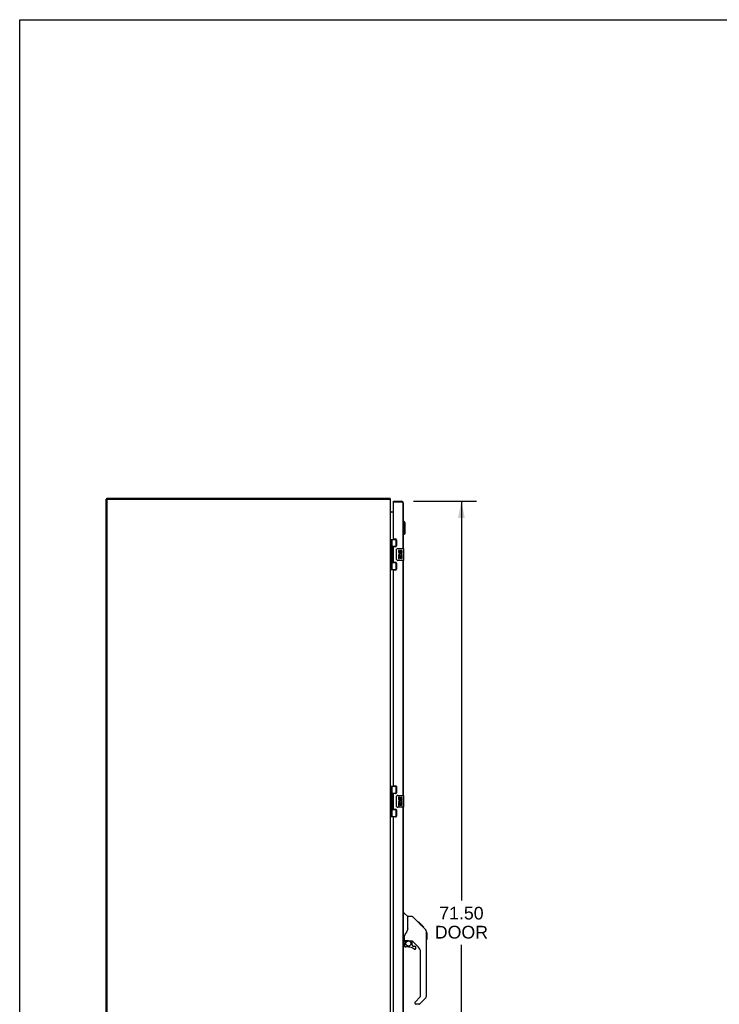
# Model space of a CAD drawing. Header units: inches. Extents: x 0 to 243, y 0 to 157.
# Tile 4 of 9: x 0 to 59, y 74 to 157. Entities that reach past the tile are written whole.
import ezdxf

# ---------------------------------------------------------------- set-up
doc = ezdxf.new("R2010")
doc.units = ezdxf.units.IN
doc.header["$LTSCALE"] = 13.357143
doc.header["$MEASUREMENT"] = 0
doc.layers.get('0').update_dxf_attribs({"linetype": 'CONTINUOUS'})
doc.layers.add('02___PRT_ALL_AXES', color=7, linetype='CONTINUOUS')
doc.layers.add('DIMENSIONS', color=7, linetype='CONTINUOUS')
doc.styles.get("Standard").update_dxf_attribs({"font": 'arial.ttf'})
doc.dimstyles.new('DIMSTYLE_1', dxfattribs={"dimtxt": 1.071429, "dimasz": 1.428571, "dimexe": 0.09, "dimexo": 0.07, "dimgap": 0.0375, "dimtad": 0, "dimtih": 1, "dimtoh": 1, "dimzin": 4, "dimdsep": 46, "dimtxsty": 'Standard', "dimblk": '_FILLED', "dimblk1": '_FILLED', "dimblk2": '_FILLED', "dimcen": 0.09, "dimazin": 1, "dimtfac": 1, "dimtdec": 3, "dimtofl": 0, "dimtmove": 0, "dimatfit": 3, "dimldrblk": '_FILLED', "dimfxl": 1, "dimtolj": 1, "dimtzin": 4, "dimarcsym": 0})

# ---------------------------------------------------------------- blocks, each defined once
blk = doc.blocks.new('_FILLED')
at = {"color": 0, "linetype": 'ByBlock'}
blk.add_solid([(0, 0), (-1, 0.2), (-1, -0.2)], dxfattribs=at)
blk = doc.blocks.new('*D9')
at = {"layer": 'DIMENSIONS', "color": 2, "linetype": 'Continuous'}
for p, q in [((33.225, 116.512), (38.566, 116.512)), ((37.281, 116.512), (37.281, 82.819)), ((37.281, 45.012), (37.281, 79.069)), ((33.225, 45.012), (38.566, 45.012))]:
    blk.add_line(p, q, dxfattribs=at)
at = {"layer": 'DIMENSIONS', "color": 2, "linetype": 'Continuous', "xscale": 1.4285714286, "yscale": 1.4285714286, "zscale": 1.4285714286}
for p, rotation in [((37.281, 116.512), 90), ((37.281, 45.012), 270)]:
    blk.add_blockref('_FILLED', p, dxfattribs=dict(at, rotation=rotation))
at = {"layer": 'DIMENSIONS', "color": 2, "linetype": 'Continuous', "insert": (37.281, 82.284), "char_height": 1.0714, "width": 4.48486, "attachment_point": 2, "line_spacing_factor": 0.9}
blk.add_mtext('71.50\\PDOOR', dxfattribs=at)

msp = doc.modelspace()

# ---------------------------------------------------------------- linework, layer by layer
at = {"color": 7, "linetype": 'Continuous'}
for p, q in [((0, 0), (0, 157.143)), ((0, 157.143), (242.857, 157.143)), ((7.407, 116.687), (7.302, 116.687)), ((7.365, 116.687), (7.365, 116.762)), ((7.377, 116.687), (7.377, 116.657)), ((31.239, 116.687), (31.239, 116.762)), ((31.261, 116.719), (31.239, 116.698)), ((31.545, 116.437), (31.545, 116.512)), ((31.56, 116.437), (31.545, 116.437)), ((32.225, 116.512), (32.225, 116.437)), ((32.41, 114.813), (32.37, 114.813)), ((32.41, 113.711), (32.41, 114.813)), ((32.528, 114.695), (32.41, 114.813)), ((32.528, 113.829), (32.528, 114.695)), ((31.302, 113.291), (31.787, 113.291)), ((31.342, 110.732), (31.342, 113.291)), ((31.44, 112.594), (31.44, 113.291)), ((31.755, 113.291), (31.755, 112.701)), ((32.41, 113.711), (32.37, 113.711)), ((32.528, 113.829), (32.41, 113.711)), ((31.44, 112.701), (31.787, 112.701)), ((31.44, 111.61), (31.44, 112.413)), ((31.452, 112.603), (31.453, 112.6)), ((31.454, 112.41), (31.452, 112.406)), ((31.453, 112.6), (31.454, 112.596)), ((31.454, 112.596), (31.456, 112.592)), ((31.455, 112.413), (31.454, 112.41)), ((31.457, 112.419), (31.455, 112.413)), ((31.456, 112.592), (31.459, 112.585)), ((31.457, 112.574), (31.457, 112.575)), ((31.457, 112.574), (31.457, 112.434)), ((31.457, 112.433), (31.457, 112.434)), ((31.457, 112.433), (31.457, 112.433)), ((31.462, 112.429), (31.457, 112.419)), ((31.459, 112.585), (31.462, 112.577)), ((31.462, 112.577), (31.465, 112.57)), ((31.465, 112.437), (31.462, 112.429)), ((31.465, 112.57), (31.467, 112.566)), ((31.467, 112.442), (31.465, 112.437)), ((31.468, 112.446), (31.467, 112.442)), ((31.729, 112.692), (31.781, 112.692)), ((31.805, 111.612), (31.805, 112.412)), ((31.905, 112.512), (32.415, 112.512)), ((32.43, 111.527), (32.43, 112.497)), ((31.44, 110.732), (31.44, 111.429)), ((31.452, 111.42), (31.45, 111.417)), ((31.452, 111.617), (31.454, 111.614)), ((31.453, 111.424), (31.452, 111.42)), ((31.454, 111.427), (31.453, 111.424)), ((31.454, 111.614), (31.455, 111.61)), ((31.456, 111.431), (31.454, 111.427)), ((31.455, 111.61), (31.457, 111.606)), ((31.459, 111.439), (31.456, 111.431)), ((31.457, 111.606), (31.464, 111.588)), ((31.457, 111.59), (31.457, 111.591)), ((31.457, 111.59), (31.457, 111.45)), ((31.457, 111.449), (31.457, 111.45)), ((31.457, 111.449), (31.457, 111.449)), ((31.463, 111.449), (31.459, 111.439)), ((31.466, 111.455), (31.463, 111.449)), ((31.464, 111.588), (31.466, 111.584)), ((31.466, 111.584), (31.467, 111.58)), ((31.467, 111.46), (31.466, 111.455)), ((31.469, 111.464), (31.467, 111.46)), ((32.415, 111.512), (31.905, 111.512)), ((31.302, 110.732), (31.787, 110.732)), ((31.44, 111.323), (31.787, 111.323)), ((31.781, 111.332), (31.729, 111.332)), ((31.755, 111.323), (31.755, 110.732)), ((31.302, 92.458), (31.787, 92.458)), ((31.342, 89.899), (31.342, 92.458)), ((31.44, 91.761), (31.44, 92.458)), ((31.755, 92.458), (31.755, 91.867)), ((31.44, 91.867), (31.787, 91.867)), ((31.44, 90.777), (31.44, 91.58)), ((31.452, 91.571), (31.45, 91.568)), ((31.452, 91.768), (31.454, 91.765)), ((31.453, 91.575), (31.452, 91.571)), ((31.454, 91.578), (31.453, 91.575)), ((31.454, 91.765), (31.455, 91.761)), ((31.456, 91.582), (31.454, 91.578)), ((31.455, 91.761), (31.457, 91.757)), ((31.459, 91.59), (31.456, 91.582)), ((31.457, 91.757), (31.464, 91.739)), ((31.457, 91.741), (31.457, 91.742)), ((31.457, 91.741), (31.457, 91.601)), ((31.457, 91.601), (31.457, 91.6)), ((31.457, 91.6), (31.457, 91.599)), ((31.463, 91.6), (31.459, 91.59)), ((31.466, 91.606), (31.463, 91.6)), ((31.464, 91.739), (31.466, 91.735)), ((31.466, 91.735), (31.467, 91.731)), ((31.467, 91.61), (31.466, 91.606)), ((31.469, 91.615), (31.467, 91.61)), ((31.729, 91.858), (31.781, 91.858)), ((31.805, 90.778), (31.805, 91.578)), ((31.905, 91.678), (32.415, 91.678)), ((32.43, 90.693), (32.43, 91.663)), ((31.44, 89.899), (31.44, 90.596)), ((31.452, 90.587), (31.45, 90.583)), ((31.452, 90.784), (31.454, 90.78)), ((31.453, 90.59), (31.452, 90.587)), ((31.454, 90.594), (31.453, 90.59)), ((31.454, 90.78), (31.455, 90.777)), ((31.456, 90.598), (31.454, 90.594)), ((31.455, 90.777), (31.457, 90.773)), ((31.459, 90.605), (31.456, 90.598)), ((31.457, 90.773), (31.464, 90.755)), ((31.457, 90.757), (31.457, 90.757)), ((31.457, 90.757), (31.457, 90.616)), ((31.457, 90.616), (31.457, 90.616)), ((31.457, 90.616), (31.457, 90.615)), ((31.463, 90.616), (31.459, 90.605)), ((31.466, 90.622), (31.463, 90.616)), ((31.464, 90.755), (31.466, 90.751)), ((31.466, 90.751), (31.467, 90.746)), ((31.467, 90.626), (31.466, 90.622)), ((31.469, 90.63), (31.467, 90.626)), ((32.415, 90.678), (31.905, 90.678)), ((31.302, 89.899), (31.787, 89.899)), ((31.44, 90.489), (31.787, 90.489)), ((31.781, 90.498), (31.729, 90.498)), ((31.755, 90.489), (31.755, 89.899)), ((32.37, 81.766), (32.433, 81.766)), ((32.758, 81.456), (32.461, 81.754)), ((33.125, 81.451), (32.764, 81.451)), ((32.764, 80.346), (32.764, 81.451)), ((33.946, 80.663), (33.181, 81.428)), ((33.702, 80.973), (33.635, 80.973)), ((33.71, 80.966), (33.643, 80.966)), ((33.719, 80.956), (33.652, 80.956)), ((33.726, 80.95), (33.659, 80.95)), ((33.734, 80.942), (33.667, 80.942)), ((33.753, 80.922), (33.687, 80.922)), ((33.702, 80.973), (34.029, 80.646)), ((33.776, 80.899), (33.709, 80.899)), ((33.799, 80.876), (33.732, 80.876)), ((33.823, 80.852), (33.756, 80.852)), ((33.847, 80.828), (33.78, 80.828)), ((33.87, 80.805), (33.804, 80.805)), ((33.893, 80.783), (33.826, 80.783)), ((33.913, 80.763), (33.846, 80.763)), ((33.93, 80.745), (33.863, 80.745)), ((33.943, 80.732), (33.876, 80.732)), ((33.947, 80.728), (33.881, 80.728)), ((33.949, 80.726), (33.883, 80.726)), ((33.95, 80.725), (33.883, 80.725)), ((33.951, 80.725), (33.884, 80.725)), ((33.933, 80.675), (33.885, 80.724)), ((33.953, 80.722), (33.886, 80.722)), ((33.958, 80.718), (33.891, 80.718)), ((33.964, 80.712), (33.897, 80.712)), ((33.977, 80.698), (33.91, 80.698)), ((33.992, 80.683), (33.925, 80.683)), ((34, 80.676), (33.933, 80.676)), ((33.945, 80.662), (33.933, 80.675)), ((34.007, 80.669), (33.94, 80.669)), ((33.946, 80.662), (34.224, 80.384)), ((34.019, 80.657), (33.952, 80.657)), ((34.024, 80.651), (33.957, 80.651)), ((34.027, 80.648), (33.961, 80.648)), ((34.029, 80.647), (33.963, 80.647)), ((34.029, 80.646), (33.963, 80.646)), ((34.029, 80.646), (33.963, 80.646)), ((34.118, 80.558), (34.029, 80.646)), ((32.489, 79.423), (32.489, 79.83)), ((34.047, 80.562), (34.114, 80.562)), ((34.115, 80.56), (34.048, 80.56)), ((34.118, 80.558), (34.051, 80.558)), ((34.338, 80.129), (34.338, 80.135)), ((34.339, 74.822), (34.339, 80.107)), ((34.351, 80.111), (34.351, 79.524)), ((32.449, 79.384), (32.37, 79.384)), ((32.489, 79.206), (32.489, 78.969)), ((32.508, 79.425), (32.803, 79.425)), ((32.546, 79.345), (32.626, 79.425)), ((32.552, 79.34), (32.549, 79.343)), ((32.556, 79.336), (32.552, 79.34)), ((32.56, 79.331), (32.556, 79.336)), ((32.803, 79.425), (32.81, 79.425)), ((33.076, 79.384), (32.989, 79.384)), ((33.118, 79.052), (33.118, 79.379)), ((33.122, 79.044), (33.194, 78.972)), ((33.654, 78.887), (33.153, 79.389)), ((33.202, 78.969), (33.355, 78.969)), ((32.803, 78.89), (32.567, 78.89)), ((33.433, 78.771), (33.433, 78.89)), ((33.827, 74.737), (33.827, 78.47)), ((33.355, 74.212), (33.355, 74.148)), ((33.368, 74.246), (33.804, 74.681)), ((33.716, 74.069), (33.433, 74.069)), ((34.224, 74.544), (33.771, 74.092))]:
    msp.add_line(p, q, dxfattribs=at)
at = {"color": 3, "linetype": 'Continuous'}
for p, q in [((7.302, 44.837), (7.302, 116.687)), ((7.365, 116.762), (31.239, 116.762)), ((7.377, 44.877), (7.377, 116.647)), ((7.417, 116.687), (31.302, 116.687)), ((31.302, 44.837), (31.302, 116.687)), ((31.545, 116.512), (32.225, 116.512)), ((31.545, 113.353), (31.545, 116.422)), ((32.225, 116.437), (31.56, 116.437)), ((32.37, 116.367), (32.37, 112.512)), ((31.313, 115.604), (31.311, 115.602)), ((31.314, 115.605), (31.313, 115.604)), ((31.545, 115.587), (31.318, 115.587)), ((32.37, 111.512), (32.37, 91.678)), ((32.37, 90.678), (32.37, 70.845))]:
    msp.add_line(p, q, dxfattribs=at)
for points in [[(31.25, 116.745), (31.249, 116.747), (31.249, 116.749), (31.248, 116.751), (31.247, 116.753), (31.247, 116.755), (31.246, 116.756), (31.245, 116.758), (31.244, 116.759), (31.244, 116.76), (31.243, 116.76), (31.242, 116.761), (31.241, 116.761), (31.24, 116.762), (31.239, 116.762)], [(31.261, 116.719), (31.26, 116.72), (31.258, 116.722), (31.257, 116.723), (31.256, 116.725), (31.255, 116.728), (31.254, 116.73), (31.253, 116.733), (31.253, 116.735), (31.252, 116.738), (31.251, 116.74), (31.25, 116.745)], [(32.37, 116.367), (32.37, 116.37), (32.369, 116.373), (32.367, 116.376), (32.365, 116.379), (32.361, 116.383), (32.357, 116.386), (32.353, 116.389), (32.347, 116.392), (32.341, 116.395), (32.335, 116.399), (32.328, 116.402), (32.32, 116.405), (32.312, 116.408), (32.304, 116.411), (32.295, 116.414), (32.286, 116.418), (32.276, 116.421), (32.266, 116.424), (32.256, 116.427), (32.246, 116.43), (32.225, 116.437)], [(31.318, 115.587), (31.318, 115.588), (31.318, 115.589), (31.318, 115.591), (31.318, 115.592), (31.317, 115.594), (31.317, 115.595), (31.316, 115.597), (31.314, 115.598), (31.313, 115.6), (31.312, 115.601), (31.311, 115.602), (31.309, 115.604), (31.308, 115.605), (31.307, 115.606), (31.305, 115.608), (31.304, 115.609)], [(31.318, 115.613), (31.318, 115.613), (31.318, 115.612), (31.318, 115.612), (31.318, 115.611), (31.318, 115.61), (31.317, 115.609), (31.316, 115.608), (31.315, 115.607), (31.314, 115.605)]]:
    msp.add_lwpolyline(points, dxfattribs=at)
at = {"color": 7, "linetype": 'Continuous'}
for points in [[(31.44, 112.649), (31.44, 112.649), (31.44, 112.648), (31.44, 112.647), (31.44, 112.646), (31.44, 112.645), (31.441, 112.644), (31.441, 112.643), (31.441, 112.642), (31.441, 112.641), (31.441, 112.64), (31.441, 112.638), (31.441, 112.637), (31.442, 112.636), (31.442, 112.635), (31.442, 112.634), (31.442, 112.633), (31.443, 112.631), (31.443, 112.63), (31.443, 112.629), (31.444, 112.628), (31.444, 112.626), (31.444, 112.625), (31.445, 112.624), (31.445, 112.622), (31.446, 112.621), (31.446, 112.619), (31.447, 112.618), (31.447, 112.616), (31.448, 112.615), (31.448, 112.613), (31.449, 112.612), (31.449, 112.61), (31.45, 112.608), (31.45, 112.607), (31.452, 112.603)], [(31.45, 112.401), (31.45, 112.399), (31.449, 112.398), (31.449, 112.396), (31.448, 112.395), (31.448, 112.393), (31.447, 112.391), (31.447, 112.39), (31.446, 112.388), (31.446, 112.387), (31.445, 112.386), (31.445, 112.384), (31.444, 112.383), (31.444, 112.381), (31.444, 112.38), (31.443, 112.379), (31.443, 112.378), (31.443, 112.376), (31.442, 112.375), (31.442, 112.374), (31.442, 112.373), (31.442, 112.372), (31.441, 112.37), (31.441, 112.369), (31.441, 112.368), (31.441, 112.367), (31.441, 112.366), (31.441, 112.365), (31.441, 112.364), (31.44, 112.363), (31.44, 112.362), (31.44, 112.361), (31.44, 112.36), (31.44, 112.359), (31.44, 112.358)], [(31.452, 112.406), (31.452, 112.404), (31.45, 112.401)], [(31.467, 112.566), (31.468, 112.562), (31.469, 112.56), (31.47, 112.558), (31.471, 112.556), (31.471, 112.554), (31.472, 112.552), (31.473, 112.55), (31.473, 112.548), (31.474, 112.546), (31.475, 112.544), (31.475, 112.542), (31.476, 112.541), (31.476, 112.539), (31.477, 112.537), (31.477, 112.536), (31.478, 112.534), (31.478, 112.532), (31.478, 112.531), (31.479, 112.529), (31.479, 112.528), (31.479, 112.526), (31.48, 112.525), (31.48, 112.523), (31.48, 112.522), (31.48, 112.521), (31.481, 112.519), (31.481, 112.518), (31.481, 112.517), (31.481, 112.515), (31.481, 112.514), (31.481, 112.513), (31.482, 112.511), (31.482, 112.51), (31.482, 112.509), (31.482, 112.508), (31.482, 112.506), (31.482, 112.505), (31.482, 112.504), (31.482, 112.503), (31.482, 112.501), (31.482, 112.5), (31.482, 112.499), (31.482, 112.498), (31.482, 112.496), (31.481, 112.495), (31.481, 112.494), (31.481, 112.492), (31.481, 112.491), (31.481, 112.49), (31.481, 112.488), (31.48, 112.487), (31.48, 112.486), (31.48, 112.484), (31.48, 112.483), (31.479, 112.481), (31.479, 112.48), (31.479, 112.479), (31.478, 112.477), (31.478, 112.475), (31.478, 112.474), (31.477, 112.472), (31.477, 112.471), (31.476, 112.469), (31.476, 112.467), (31.475, 112.465), (31.475, 112.464), (31.474, 112.462), (31.473, 112.46), (31.473, 112.458), (31.472, 112.456), (31.471, 112.454), (31.471, 112.452), (31.47, 112.45), (31.469, 112.448), (31.468, 112.446)], [(31.805, 112.412), (31.806, 112.418), (31.806, 112.424), (31.807, 112.43), (31.809, 112.436), (31.81, 112.442), (31.812, 112.448)], [(31.44, 111.665), (31.44, 111.664), (31.44, 111.663), (31.44, 111.662), (31.44, 111.661), (31.44, 111.66), (31.441, 111.659), (31.441, 111.658), (31.441, 111.657), (31.441, 111.656), (31.441, 111.655), (31.441, 111.654), (31.441, 111.653), (31.442, 111.652), (31.442, 111.651), (31.442, 111.65), (31.442, 111.648), (31.443, 111.647), (31.443, 111.646), (31.443, 111.645), (31.444, 111.643), (31.444, 111.642), (31.444, 111.641), (31.445, 111.639), (31.445, 111.638), (31.446, 111.636), (31.446, 111.635), (31.447, 111.634), (31.447, 111.632), (31.448, 111.631), (31.448, 111.629), (31.449, 111.627), (31.449, 111.626), (31.45, 111.624), (31.45, 111.623), (31.451, 111.621), (31.452, 111.617)], [(31.45, 111.417), (31.45, 111.415), (31.449, 111.413), (31.449, 111.412), (31.448, 111.41), (31.448, 111.409), (31.447, 111.407), (31.447, 111.406), (31.446, 111.404), (31.446, 111.403), (31.445, 111.401), (31.445, 111.4), (31.444, 111.399), (31.444, 111.397), (31.444, 111.396), (31.443, 111.395), (31.443, 111.393), (31.443, 111.392), (31.442, 111.391), (31.442, 111.39), (31.442, 111.388), (31.442, 111.387), (31.441, 111.386), (31.441, 111.385), (31.441, 111.384), (31.441, 111.383), (31.441, 111.382), (31.441, 111.381), (31.441, 111.38), (31.44, 111.379), (31.44, 111.378), (31.44, 111.377), (31.44, 111.376), (31.44, 111.375), (31.44, 111.374)], [(31.467, 111.58), (31.469, 111.576), (31.47, 111.574), (31.471, 111.571), (31.471, 111.569), (31.472, 111.567), (31.473, 111.566), (31.473, 111.564), (31.474, 111.562), (31.475, 111.56), (31.475, 111.558), (31.476, 111.556), (31.476, 111.555), (31.477, 111.553), (31.477, 111.551), (31.478, 111.55), (31.478, 111.548), (31.478, 111.547), (31.479, 111.545), (31.479, 111.543), (31.479, 111.542), (31.48, 111.541), (31.48, 111.539), (31.48, 111.538), (31.48, 111.536), (31.481, 111.535), (31.481, 111.534), (31.481, 111.532), (31.481, 111.531), (31.481, 111.53), (31.481, 111.528), (31.482, 111.527), (31.482, 111.526), (31.482, 111.525), (31.482, 111.523), (31.482, 111.522), (31.482, 111.521), (31.482, 111.52), (31.482, 111.518), (31.482, 111.517), (31.482, 111.516), (31.482, 111.515), (31.482, 111.513), (31.482, 111.512), (31.481, 111.511), (31.481, 111.51), (31.481, 111.508), (31.481, 111.507), (31.481, 111.506), (31.481, 111.504), (31.48, 111.503), (31.48, 111.501), (31.48, 111.5), (31.48, 111.499), (31.479, 111.497), (31.479, 111.496), (31.479, 111.494), (31.478, 111.493), (31.478, 111.491), (31.478, 111.49), (31.477, 111.488), (31.477, 111.486), (31.476, 111.485), (31.476, 111.483), (31.475, 111.481), (31.475, 111.479), (31.474, 111.477), (31.473, 111.476), (31.473, 111.474), (31.472, 111.472), (31.471, 111.47), (31.471, 111.468), (31.47, 111.466), (31.469, 111.464)], [(31.812, 111.576), (31.81, 111.581), (31.809, 111.587), (31.807, 111.593), (31.806, 111.599), (31.806, 111.605), (31.805, 111.612)], [(31.44, 91.816), (31.44, 91.815), (31.44, 91.814), (31.44, 91.813), (31.44, 91.812), (31.44, 91.811), (31.441, 91.81), (31.441, 91.809), (31.441, 91.808), (31.441, 91.807), (31.441, 91.806), (31.441, 91.805), (31.441, 91.804), (31.442, 91.803), (31.442, 91.802), (31.442, 91.8), (31.442, 91.799), (31.443, 91.798), (31.443, 91.797), (31.443, 91.796), (31.444, 91.794), (31.444, 91.793), (31.444, 91.792), (31.445, 91.79), (31.445, 91.789), (31.446, 91.787), (31.446, 91.786), (31.447, 91.784), (31.447, 91.783), (31.448, 91.781), (31.448, 91.78), (31.449, 91.778), (31.449, 91.777), (31.45, 91.775), (31.45, 91.773), (31.451, 91.772), (31.452, 91.768)], [(31.45, 91.568), (31.45, 91.566), (31.449, 91.564), (31.449, 91.563), (31.448, 91.561), (31.448, 91.56), (31.447, 91.558), (31.447, 91.557), (31.446, 91.555), (31.446, 91.554), (31.445, 91.552), (31.445, 91.551), (31.444, 91.55), (31.444, 91.548), (31.444, 91.547), (31.443, 91.546), (31.443, 91.544), (31.443, 91.543), (31.442, 91.542), (31.442, 91.541), (31.442, 91.539), (31.442, 91.538), (31.441, 91.537), (31.441, 91.536), (31.441, 91.535), (31.441, 91.534), (31.441, 91.533), (31.441, 91.532), (31.441, 91.531), (31.44, 91.53), (31.44, 91.529), (31.44, 91.528), (31.44, 91.527), (31.44, 91.526), (31.44, 91.525)], [(31.467, 91.731), (31.469, 91.726), (31.47, 91.724), (31.471, 91.722), (31.471, 91.72), (31.472, 91.718), (31.473, 91.716), (31.473, 91.715), (31.474, 91.713), (31.475, 91.711), (31.475, 91.709), (31.476, 91.707), (31.476, 91.706), (31.477, 91.704), (31.477, 91.702), (31.478, 91.701), (31.478, 91.699), (31.478, 91.697), (31.479, 91.696), (31.479, 91.694), (31.479, 91.693), (31.48, 91.691), (31.48, 91.69), (31.48, 91.689), (31.48, 91.687), (31.481, 91.686), (31.481, 91.685), (31.481, 91.683), (31.481, 91.682), (31.481, 91.681), (31.481, 91.679), (31.482, 91.678), (31.482, 91.677), (31.482, 91.676), (31.482, 91.674), (31.482, 91.673), (31.482, 91.672), (31.482, 91.671), (31.482, 91.669), (31.482, 91.668), (31.482, 91.667), (31.482, 91.666), (31.482, 91.664), (31.482, 91.663), (31.481, 91.662), (31.481, 91.66), (31.481, 91.659), (31.481, 91.658), (31.481, 91.656), (31.481, 91.655), (31.48, 91.654), (31.48, 91.652), (31.48, 91.651), (31.48, 91.65), (31.479, 91.648), (31.479, 91.647), (31.479, 91.645), (31.478, 91.644), (31.478, 91.642), (31.478, 91.641), (31.477, 91.639), (31.477, 91.637), (31.476, 91.636), (31.476, 91.634), (31.475, 91.632), (31.475, 91.63), (31.474, 91.628), (31.473, 91.627), (31.473, 91.625), (31.472, 91.623), (31.471, 91.621), (31.471, 91.619), (31.47, 91.617), (31.469, 91.615)], [(31.805, 91.578), (31.806, 91.585), (31.806, 91.591), (31.807, 91.597), (31.809, 91.603), (31.81, 91.609), (31.812, 91.615)], [(31.44, 90.832), (31.44, 90.831), (31.44, 90.83), (31.44, 90.829), (31.44, 90.828), (31.44, 90.827), (31.441, 90.826), (31.441, 90.825), (31.441, 90.824), (31.441, 90.823), (31.441, 90.822), (31.441, 90.821), (31.441, 90.82), (31.442, 90.819), (31.442, 90.817), (31.442, 90.816), (31.442, 90.815), (31.443, 90.814), (31.443, 90.813), (31.443, 90.811), (31.444, 90.81), (31.444, 90.809), (31.444, 90.807), (31.445, 90.806), (31.445, 90.805), (31.446, 90.803), (31.446, 90.802), (31.447, 90.8), (31.447, 90.799), (31.448, 90.797), (31.448, 90.796), (31.449, 90.794), (31.449, 90.792), (31.45, 90.791), (31.45, 90.789), (31.451, 90.787), (31.452, 90.784)], [(31.45, 90.583), (31.45, 90.582), (31.449, 90.58), (31.449, 90.578), (31.448, 90.577), (31.448, 90.575), (31.447, 90.574), (31.447, 90.572), (31.446, 90.571), (31.446, 90.569), (31.445, 90.568), (31.445, 90.567), (31.444, 90.565), (31.444, 90.564), (31.444, 90.563), (31.443, 90.561), (31.443, 90.56), (31.443, 90.559), (31.442, 90.558), (31.442, 90.556), (31.442, 90.555), (31.442, 90.554), (31.441, 90.553), (31.441, 90.552), (31.441, 90.551), (31.441, 90.55), (31.441, 90.548), (31.441, 90.547), (31.441, 90.546), (31.44, 90.545), (31.44, 90.544), (31.44, 90.543), (31.44, 90.543), (31.44, 90.542), (31.44, 90.541)], [(31.467, 90.746), (31.469, 90.742), (31.47, 90.74), (31.471, 90.738), (31.471, 90.736), (31.472, 90.734), (31.473, 90.732), (31.473, 90.73), (31.474, 90.728), (31.475, 90.727), (31.475, 90.725), (31.476, 90.723), (31.476, 90.721), (31.477, 90.72), (31.477, 90.718), (31.478, 90.716), (31.478, 90.715), (31.478, 90.713), (31.479, 90.712), (31.479, 90.71), (31.479, 90.709), (31.48, 90.707), (31.48, 90.706), (31.48, 90.704), (31.48, 90.703), (31.481, 90.702), (31.481, 90.7), (31.481, 90.699), (31.481, 90.698), (31.481, 90.696), (31.481, 90.695), (31.482, 90.694), (31.482, 90.693), (31.482, 90.691), (31.482, 90.69), (31.482, 90.689), (31.482, 90.688), (31.482, 90.686), (31.482, 90.685), (31.482, 90.684), (31.482, 90.683), (31.482, 90.681), (31.482, 90.68), (31.482, 90.679), (31.481, 90.677), (31.481, 90.676), (31.481, 90.675), (31.481, 90.674), (31.481, 90.672), (31.481, 90.671), (31.48, 90.67), (31.48, 90.668), (31.48, 90.667), (31.48, 90.665), (31.479, 90.664), (31.479, 90.662), (31.479, 90.661), (31.478, 90.659), (31.478, 90.658), (31.478, 90.656), (31.477, 90.655), (31.477, 90.653), (31.476, 90.651), (31.476, 90.65), (31.475, 90.648), (31.475, 90.646), (31.474, 90.644), (31.473, 90.642), (31.473, 90.64), (31.472, 90.638), (31.471, 90.636), (31.471, 90.634), (31.47, 90.632), (31.469, 90.63)], [(31.812, 90.742), (31.81, 90.748), (31.809, 90.754), (31.807, 90.76), (31.806, 90.766), (31.806, 90.772), (31.805, 90.778)], [(33.181, 81.428), (33.173, 81.434), (33.165, 81.44), (33.155, 81.445), (33.146, 81.448), (33.136, 81.45), (33.125, 81.451)], [(33.885, 80.724), (33.863, 80.746), (33.841, 80.768), (33.819, 80.79)], [(32.542, 80.001), (32.531, 79.985), (32.516, 79.956), (32.503, 79.924), (32.494, 79.89), (32.49, 79.855), (32.489, 79.83)], [(32.764, 80.409), (32.743, 80.352), (32.713, 80.283), (32.676, 80.212), (32.634, 80.139), (32.586, 80.065), (32.542, 80.001)], [(34.339, 80.107), (34.338, 80.135), (34.333, 80.176), (34.323, 80.217), (34.309, 80.257), (34.291, 80.294), (34.269, 80.33), (34.244, 80.363), (34.224, 80.384)], [(32.56, 79.331), (32.551, 79.321), (32.542, 79.31), (32.535, 79.299), (32.528, 79.287), (32.522, 79.274), (32.517, 79.261), (32.513, 79.248), (32.511, 79.234), (32.509, 79.22), (32.509, 79.206)], [(32.549, 79.343), (32.548, 79.344), (32.547, 79.345), (32.546, 79.345), (32.546, 79.345)], [(32.81, 79.425), (32.83, 79.424), (32.851, 79.422), (32.872, 79.418), (32.892, 79.413), (32.91, 79.407), (32.926, 79.402), (32.94, 79.397), (32.952, 79.393), (32.962, 79.389), (32.971, 79.387), (32.979, 79.385), (32.987, 79.384), (32.988, 79.384)]]:
    msp.add_lwpolyline(points, dxfattribs=at)
msp.add_circle((32.803, 79.185), 0.217, dxfattribs=at)
at = {"color": 3, "linetype": 'Continuous'}
for centre, radius, start, end in [((7.417, 116.647), 0.04, 90, 180), ((31.157, 116.617), 0.145, 28.86846, 44.60138), ((31.56, 116.422), 0.015, 90, 180), ((32.225, 116.367), 0.145, 0, 90), ((31.372, 115.657), 0.07, 180, 270)]:
    msp.add_arc(centre, radius, start, end, dxfattribs=at)
at = {"color": 7, "linetype": 'Continuous'}
for centre, radius, start, end in [((32.225, 116.367), 0.07, 55.53854, 90), ((31.367, 112.574), 0.09, 0.67198, 34.92489), ((31.367, 112.434), 0.09, 325.07511, 359.32802), ((31.905, 112.412), 0.1, 90, 158.79459), ((32.415, 112.497), 0.015, 0, 90), ((31.367, 111.59), 0.09, 0.67198, 34.92489), ((31.367, 111.45), 0.09, 325.07511, 359.32802), ((31.905, 111.612), 0.1, 201.20502, 270), ((32.415, 111.527), 0.015, 270, 360), ((31.367, 91.741), 0.09, 0.67198, 34.92489), ((31.367, 91.601), 0.09, 325.07511, 359.32802), ((31.905, 91.578), 0.1, 90, 158.79459), ((32.415, 91.663), 0.015, 0, 90), ((31.367, 90.756), 0.09, 0.67198, 34.92489), ((31.367, 90.616), 0.09, 325.07511, 359.32802), ((31.905, 90.778), 0.1, 201.20502, 270), ((32.415, 90.693), 0.015, 270, 360), ((32.433, 81.726), 0.0394, 45, 90), ((32.744, 81.443), 0.0197, 7.5, 45), ((34.331, 80.111), 0.0197, 0, 68.93953), ((32.449, 79.423), 0.0394, 270, 360), ((32.508, 79.445), 0.0197, 180, 270), ((32.685, 79.206), 0.197, 135, 180), ((32.567, 78.969), 0.0787, 180, 270), ((33.076, 79.187), 0.197, 45, 90), ((33.13, 79.052), 0.0118, 180, 225), ((33.202, 78.98), 0.0118, 225, 270), ((33.355, 78.89), 0.0787, 0, 90), ((34.331, 79.524), 0.0197, 293.60704, 360), ((32.803, 78.102), 0.787, 50.4788, 90), ((33.355, 78.771), 0.0787, 230.4788, 360), ((33.237, 78.47), 0.591, 0, 45), ((33.945, 74.822), 0.394, 315, 360), ((33.402, 74.212), 0.0472, 135, 180), ((33.433, 74.148), 0.0787, 180, 270), ((33.716, 74.148), 0.0787, 270, 315), ((33.748, 74.737), 0.0787, 315, 360)]:
    msp.add_arc(centre, radius, start, end, dxfattribs=at)
for centre in [(31.535, 112.504), (31.535, 111.52), (31.535, 91.671), (31.535, 90.686)]:
    msp.add_ellipse(centre, major_axis=(0, 0.188), ratio=0.57735, start_param=1.066602, end_param=2.074991, dxfattribs=at)
at = {"layer": '02___PRT_ALL_AXES', "color": 3, "linetype": 'Continuous'}
for p, q in [((32.37, 112.512), (32.37, 116.367)), ((31.576, 113.322), (31.733, 113.322)), ((31.795, 113.26), (31.795, 112.731)), ((31.545, 111.385), (31.545, 112.638)), ((31.733, 112.669), (31.576, 112.669)), ((31.576, 111.354), (31.733, 111.354)), ((32.37, 91.678), (32.37, 111.512)), ((31.545, 92.52), (31.545, 110.67)), ((31.733, 110.701), (31.576, 110.701)), ((31.795, 111.292), (31.795, 110.763)), ((31.576, 92.489), (31.733, 92.489)), ((31.795, 92.427), (31.795, 91.898)), ((31.545, 90.552), (31.545, 91.805)), ((31.733, 91.836), (31.576, 91.836)), ((32.37, 70.845), (32.37, 90.678)), ((31.545, 71.687), (31.545, 89.837)), ((31.576, 90.521), (31.733, 90.521)), ((31.733, 89.868), (31.576, 89.868)), ((31.795, 90.459), (31.795, 89.93))]:
    msp.add_line(p, q, dxfattribs=at)
at = {"layer": '02___PRT_ALL_AXES', "color": 7, "linetype": 'Continuous'}
for p, q in [((31.729, 112.692), (31.729, 112.669)), ((31.981, 112.358), (31.981, 112.221)), ((32.044, 112.358), (31.981, 112.358)), ((32.044, 112.221), (32.044, 112.358)), ((32.109, 112.284), (32.109, 112.215)), ((32.169, 112.221), (32.169, 112.263)), ((32.232, 112.127), (32.232, 112.263)), ((32.293, 112.127), (32.293, 112.284)), ((31.729, 111.354), (31.729, 111.332)), ((31.981, 111.896), (31.981, 111.666)), ((31.999, 111.896), (31.981, 111.896)), ((31.981, 111.666), (32.044, 111.666)), ((32.033, 111.896), (32.061, 111.915)), ((32.033, 111.896), (32.293, 111.896)), ((32.044, 111.666), (32.044, 111.833)), ((32.044, 111.833), (32.109, 111.833)), ((32.109, 111.833), (32.109, 111.697)), ((32.109, 111.697), (32.169, 111.697)), ((32.169, 111.697), (32.169, 111.833)), ((32.169, 111.833), (32.232, 111.833)), ((32.224, 111.932), (32.282, 111.907)), ((32.232, 112.127), (32.293, 112.127)), ((32.232, 111.666), (32.232, 111.833)), ((32.232, 111.666), (32.293, 111.666)), ((32.293, 111.943), (32.293, 111.996)), ((32.293, 111.666), (32.293, 111.896)), ((31.729, 91.858), (31.729, 91.836)), ((31.981, 91.524), (31.981, 91.388)), ((32.044, 91.524), (31.981, 91.524)), ((32.044, 91.388), (32.044, 91.524)), ((32.109, 91.45), (32.109, 91.381)), ((32.169, 91.388), (32.169, 91.43)), ((32.232, 91.294), (32.232, 91.43)), ((32.293, 91.294), (32.293, 91.45)), ((31.981, 91.063), (31.981, 90.833)), ((31.999, 91.063), (31.981, 91.063)), ((31.981, 90.833), (32.044, 90.833)), ((32.033, 91.063), (32.061, 91.082)), ((32.033, 91.063), (32.293, 91.063)), ((32.044, 90.833), (32.044, 91)), ((32.044, 91), (32.109, 91)), ((32.109, 91), (32.109, 90.864)), ((32.109, 90.864), (32.169, 90.864)), ((32.169, 90.864), (32.169, 91)), ((32.169, 91), (32.232, 91)), ((32.224, 91.099), (32.282, 91.074)), ((32.232, 91.294), (32.293, 91.294)), ((32.232, 90.833), (32.232, 91)), ((32.232, 90.833), (32.293, 90.833)), ((32.293, 91.11), (32.293, 91.163)), ((32.293, 90.833), (32.293, 91.063)), ((31.729, 90.521), (31.729, 90.498))]:
    msp.add_line(p, q, dxfattribs=at)
at = {"layer": '02___PRT_ALL_AXES', "color": 3, "linetype": 'Continuous'}
for centre, radius, start, end in [((31.576, 113.353), 0.031, 180, 270), ((31.733, 113.26), 0.062, 0, 90), ((31.576, 112.638), 0.031, 90, 180), ((31.733, 112.731), 0.062, 270, 360), ((31.576, 111.385), 0.031, 180, 270), ((31.733, 111.292), 0.062, 0, 90), ((31.576, 110.67), 0.031, 90, 180), ((31.733, 110.763), 0.062, 270, 360), ((31.576, 92.52), 0.031, 180, 270), ((31.733, 92.427), 0.062, 0, 90), ((31.576, 91.805), 0.031, 90, 180), ((31.733, 91.898), 0.062, 270, 360), ((31.576, 90.552), 0.031, 180, 270), ((31.576, 89.837), 0.031, 90, 180), ((31.733, 90.459), 0.062, 0, 90), ((31.733, 89.93), 0.062, 270, 360)]:
    msp.add_arc(centre, radius, start, end, dxfattribs=at)
at = {"layer": '02___PRT_ALL_AXES', "color": 7, "linetype": 'Continuous'}
for centre, radius, start, end in [((32.075, 112.221), 0.0943, 180, 360), ((32.075, 112.221), 0.0314, 180, 261.22946), ((32.074, 112.226), 0.0362, 263.42855, 341.76278), ((32.201, 112.263), 0.0943, 71.72667, 167.43379), ((32.201, 112.263), 0.0314, 0, 180.04847), ((32.201, 112.263), 0.0943, 12.54017, 71.70103), ((32.135, 111.97), 0.154, 161.41988, 206.19629), ((32.138, 111.97), 0.157, 9.70314, 161.87913), ((32.138, 111.97), 0.157, 205.73705, 207.8532), ((32.138, 111.97), 0.0943, 336.59665, 215.11217), ((32.138, 111.97), 0.157, 336.59665, 350.29686), ((32.201, 91.43), 0.0943, 71.72667, 167.43379), ((32.201, 91.43), 0.0314, 0, 180.04847), ((32.201, 91.43), 0.0943, 12.54017, 71.70103), ((32.135, 91.136), 0.154, 161.41988, 206.19629), ((32.075, 91.388), 0.0943, 180, 360), ((32.138, 91.136), 0.157, 9.70314, 161.87913), ((32.138, 91.136), 0.157, 205.73705, 207.8532), ((32.075, 91.388), 0.0314, 180, 261.22946), ((32.138, 91.136), 0.0943, 336.59665, 215.11217), ((32.074, 91.393), 0.0362, 263.42855, 341.76278), ((32.138, 91.136), 0.157, 336.59665, 350.29686)]:
    msp.add_arc(centre, radius, start, end, dxfattribs=at)

# ---------------------------------------------------------------- dimensions: what is measured, and where the dimension line sits
at = {"layer": 'DIMENSIONS', "color": 2, "linetype": 'Continuous'}
dim = msp.add_linear_dim(base=(37.281, 116.512), p1=(33.155, 45.012), p2=(33.155, 116.512), angle=90, text='<>\\PDOOR', dimstyle='DIMSTYLE_1', dxfattribs=at)
dim.commit()
dim.dimension.update_dxf_attribs({"geometry": '*D9', "text_midpoint": (37.281, 80.944), "dimtype": 160})

doc.saveas('drawing.dxf')
